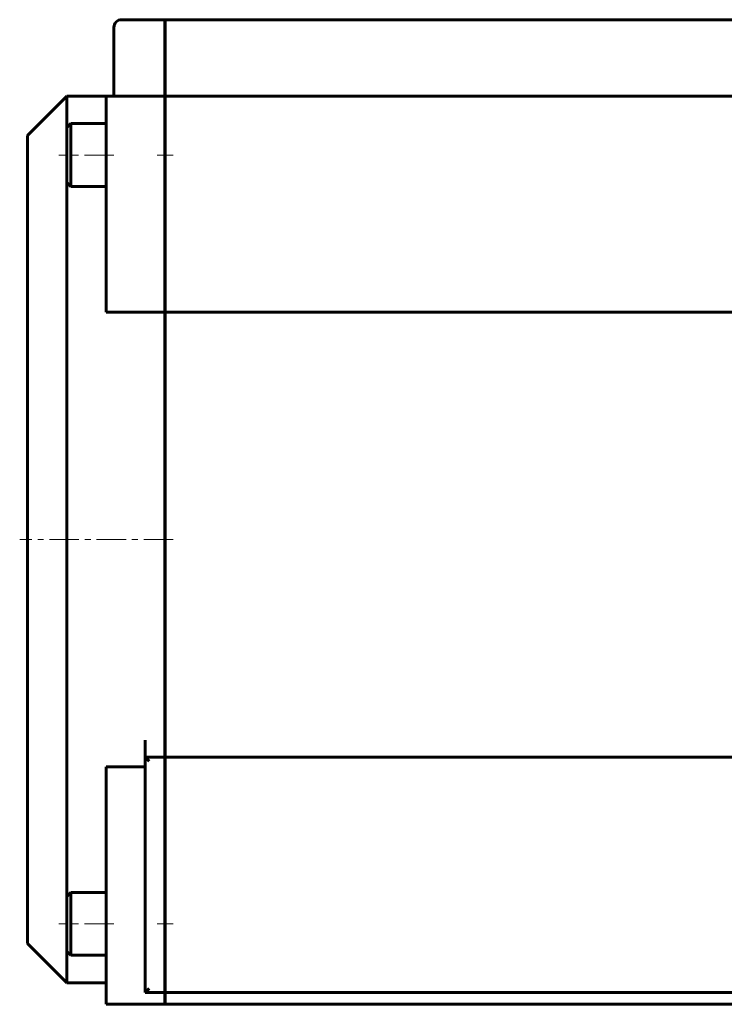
# Model space of a CAD drawing. Header units: millimetres. Extents: x -268 to 542, y -145 to 144.
# Tile 1 of 14: x -268 to -88, y -138 to 112. Entities that reach past the tile are written whole.
import ezdxf

# ---------------------------------------------------------------- set-up
doc = ezdxf.new("R2010")
doc.units = ezdxf.units.MM
doc.linetypes.add('K5LT_AXLED', pattern=[12, 7.5, -1.5, 1.5, -1.5])
doc.linetypes.add('K5LT_BASIC', pattern=[0])
doc.layers.add('Системный слой (1)', color=7, linetype='Continuous', true_color=0x6c6c6c)

# ---------------------------------------------------------------- blocks, each defined once
blk = doc.blocks.new('U15')
at = {"layer": 'Системный слой (1)', "color": 150, "linetype": 'K5LT_BASIC', "lineweight": 60, "true_color": 0x0080ff}
for p, q in [((-266, -20), (-266, 83)), ((-266, -123), (-266, -20))]:
    blk.add_line(p, q, dxfattribs=at)
blk = doc.blocks.new('U26')
at = {"layer": 'Системный слой (1)', "color": 150, "linetype": 'K5LT_BASIC', "lineweight": 60, "true_color": 0x0080ff}
for p, q in [((-256, 85), (-256, 93)), ((-256, -20), (-256, 71)), ((-256, -111), (-256, -20)), ((-256, -133), (-256, -125))]:
    blk.add_line(p, q, dxfattribs=at)

msp = doc.modelspace()

# ---------------------------------------------------------------- linework, layer by layer
at = {"layer": 'Системный слой (1)', "color": 150, "linetype": 'K5LT_BASIC', "lineweight": 60, "true_color": 0x0080ff}
for p, q in [((-244, 95), (-244, 110.5)), ((-231, 112.5), (-242, 112.5)), ((-231, 112.5), (-231, 110.5)), ((-231, 110.5), (-231, 95)), ((-230.9, 112.5), (-230.9, 110.5)), ((230.9, 112.5), (-230.9, 112.5)), ((-230.9, 110.5), (-230.9, 95)), ((-256, 93), (-266, 83)), ((-246, 93), (-256, 93)), ((-246, 91), (-246, 93)), ((-231, 93), (-246, 93)), ((-244, 93), (-244, 95)), ((-231, 95), (-231, 93)), ((-231, 93), (-231, 91)), ((-230.9, 95), (-230.9, 93)), ((230.9, 93), (-230.9, 93)), ((-230.9, 93), (-230.9, 91)), ((-246, 37.97), (-246, 91)), ((-231, 91), (-231, 37.97)), ((-230.9, 91), (-230.9, 37.97)), ((-255, 86), (-256, 85)), ((-255, 86), (-255, 70)), ((-255, 86), (-246, 86)), ((-256, 85), (-256, 71)), ((-230.9, 83), (-231, 83)), ((-230.9, 73), (-231, 73)), ((-255, 70), (-256, 71)), ((-255, 70), (-246, 70)), ((-230.9, 50), (-231, 50)), ((-231, 37.97), (-246, 37.97)), ((-231, -20), (-231, 37.97)), ((-230.9, -71.14), (-230.9, 37.97)), ((230.9, 37.97), (-230.9, 37.97)), ((-231, -71.14), (-231, -20)), ((-236, -75.5), (-236, -71.14)), ((-231, -75.5), (-231, -71.14)), ((-230.9, -75.5), (-230.9, -71.14)), ((-231, -75.5), (-236, -75.5)), ((-235, -76.5), (-236, -75.5)), ((-236, -135.5), (-236, -75.5)), ((-231, -75.5), (-231, -76.5)), ((-231, -76.5), (-231, -134.5)), ((230.9, -75.5), (-230.9, -75.5)), ((-230.9, -75.5), (-230.9, -76.5)), ((-230.9, -76.5), (-230.9, -134.5)), ((-236, -77.97), (-246, -77.97)), ((-246, -136.5), (-246, -77.97)), ((-230.9, -90), (-231, -90)), ((-255, -110), (-256, -111)), ((-255, -110), (-246, -110)), ((-255, -110), (-255, -126)), ((-256, -111), (-256, -125)), ((-230.9, -113), (-231, -113)), ((-256, -133), (-266, -123)), ((-255, -126), (-256, -125)), ((-230.9, -123), (-231, -123)), ((-255, -126), (-246, -126)), ((-246, -133), (-256, -133)), ((-235, -134.5), (-236, -135.5)), ((-231, -135.5), (-236, -135.5)), ((-231, -134.5), (-231, -135.5)), ((-231, -135.5), (-231, -136.5)), ((-230.9, -134.5), (-230.9, -135.5)), ((230.9, -135.5), (-230.9, -135.5)), ((-230.9, -135.5), (-230.9, -136.5)), ((-246, -138.5), (-246, -136.5)), ((-231, -138.5), (-231, -136.5)), ((-230.9, -138.5), (-230.9, -136.5)), ((-246, -138.5), (-231, -138.5)), ((-230.9, -138.5), (230.9, -138.5))]:
    msp.add_line(p, q, dxfattribs=at)
at = {"layer": 'Системный слой (1)', "color": 30, "linetype": 'K5LT_AXLED', "lineweight": 18, "true_color": 0xff8000}
for p, q in [((-244, 78), (-258, 78)), ((-228.9, 78), (-233, 78)), ((-228.9, -20), (-268, -20)), ((-244, -118), (-258, -118)), ((-228.9, -118), (-233, -118))]:
    msp.add_line(p, q, dxfattribs=at)
at = {"layer": 'Системный слой (1)', "color": 150, "linetype": 'K5LT_BASIC', "lineweight": 60, "true_color": 0x0080ff}
msp.add_arc((-242, 110.5), 2, 90, 180, dxfattribs=at)

# ---------------------------------------------------------------- block references
at = {"layer": 'Системный слой (1)'}
for name in ['U26', 'U15']:
    msp.add_blockref(name, (0, 0), dxfattribs=at)

doc.saveas('drawing.dxf')
